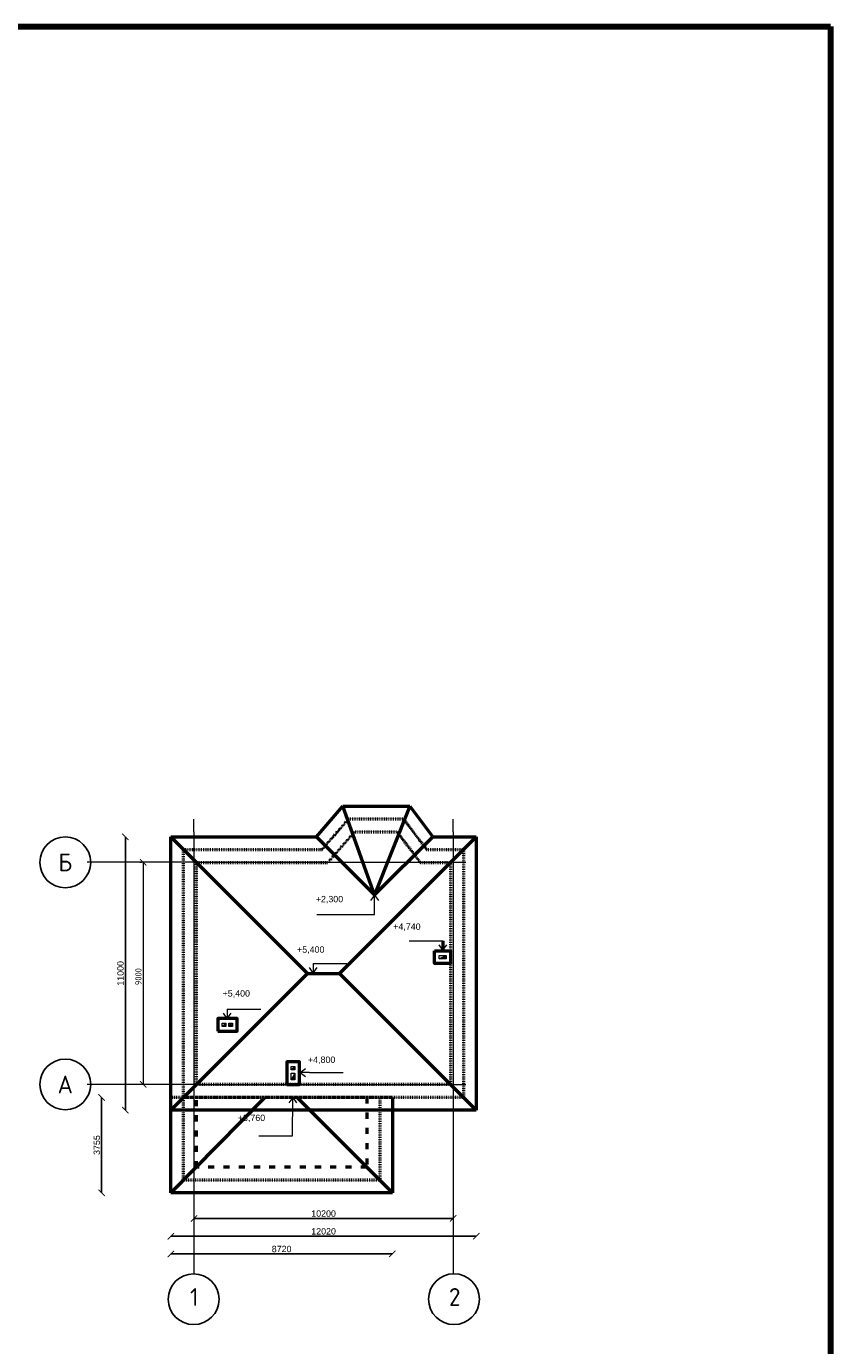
# Model space of a CAD drawing. Header units: millimetres. Extents: x -2096172177 to 2055029645, y -728784453 to 1899906214.
# Tile 64 of 109: x 1846312 to 1877954, y 919936 to 971872. Entities that reach past the tile are written whole.
import ezdxf
from ezdxf.enums import TextEntityAlignment as Align

# ---------------------------------------------------------------- set-up
doc = ezdxf.new("R2010")
doc.units = ezdxf.units.MM
doc.linetypes.add('ACAD_ISO03W100', pattern=[30, 12, -18])
doc.linetypes.add('DASHDOT_axis', pattern=[24, 20, -1.5, 1, -1.5])
for name, color, linetype, lineweight in [('Вентканалы', 214, 'Continuous', 18), ('Высоты крыши', 3, 'Continuous', 18), ('Крыша', 30, 'Continuous', 50), ('Наружные стены', 1, 'Continuous', 50), ('Размеры', 40, 'Continuous', 18), ('Рамка', 2, 'Continuous', 100)]:
    doc.layers.add(name, color=color, linetype=linetype, lineweight=lineweight)
doc.styles.add('GOST-2.304_Type-B', font='GOST Common.ttf')
doc.styles.add('стиль для стен', font='arial.ttf')
doc.dimstyles.new('Для размеров СТЕН', dxfattribs={"dimtxt": 2.5, "dimasz": 2.5, "dimexe": 1.25, "dimexo": 0.625, "dimtad": 1, "dimtxsty": 'стиль для стен', "dimblk": 'ARCHTICK', "dimcen": 2.5, "dimadec": 0, "dimazin": 0, "dimtfac": 1, "dimtmove": 0, "dimatfit": 3, "dimfxl": 1, "dimarcsym": 0})

# ---------------------------------------------------------------- blocks, each defined once
blk = doc.blocks.new('_ArchTick')
at = {"color": 0, "linetype": 'ByBlock', "const_width": 0.15}
blk.add_lwpolyline([(-0.5, -0.5), (0.5, 0.5)], dxfattribs=at)
blk = doc.blocks.new('*D272')
at = {"layer": 'Defpoints', "color": 0, "ltscale": 10, "transparency": 16777216}
for p in [(1852905, 926453), (1863105, 926453), (1863105, 924943)]:
    blk.add_point(p, dxfattribs=at)
at = {"layer": 'Размеры', "color": 0, "lineweight": -2, "ltscale": 10, "transparency": 16777216}
blk.add_line((1852905, 924943), (1863105, 924943), dxfattribs=at)
at = {"layer": 'Размеры', "color": 0, "lineweight": -2, "ltscale": 10, "transparency": 16777216, "xscale": 250, "yscale": 250, "zscale": 250, "rotation": 180}
blk.add_blockref('_ArchTick', (1852905, 924943), dxfattribs=at)
at = {"layer": 'Размеры', "color": 0, "lineweight": -2, "ltscale": 10, "transparency": 16777216, "xscale": 250, "yscale": 250, "zscale": 250}
blk.add_blockref('_ArchTick', (1863105, 924943), dxfattribs=at)
at = {"layer": 'Размеры', "color": 0, "lineweight": 18, "ltscale": 10, "transparency": 16777216, "insert": (1858005, 925133), "char_height": 250, "attachment_point": 5, "style": 'стиль для стен'}
blk.add_mtext('10200', dxfattribs=at)
blk = doc.blocks.new('*D273')
at = {"layer": 'Defpoints', "color": 0, "ltscale": 10, "transparency": 16777216}
for p in [(1851995, 939971), (1850205, 929208), (1851995, 929208)]:
    blk.add_point(p, dxfattribs=at)
at = {"layer": 'Размеры', "color": 0, "lineweight": -2, "ltscale": 10, "transparency": 16777216}
blk.add_line((1850205, 939971), (1850205, 929208), dxfattribs=at)
at = {"layer": 'Размеры', "color": 0, "lineweight": -2, "ltscale": 10, "transparency": 16777216, "xscale": 250, "yscale": 250, "zscale": 250}
for p, rotation in [((1850205, 939971), 90), ((1850205, 929208), 270)]:
    blk.add_blockref('_ArchTick', p, dxfattribs=dict(at, rotation=rotation))
at = {"layer": 'Размеры', "color": 0, "lineweight": 18, "ltscale": 10, "transparency": 16777216, "insert": (1850014, 934590), "char_height": 250, "attachment_point": 5, "rotation": 90, "style": 'стиль для стен'}
blk.add_mtext('11000', dxfattribs=at)
blk = doc.blocks.new('*D274')
at = {"layer": 'Defpoints', "color": 0, "ltscale": 10, "transparency": 16777216}
for p in [(1851995, 929208), (1864015, 929208), (1864015, 924243)]:
    blk.add_point(p, dxfattribs=at)
at = {"layer": 'Размеры', "color": 0, "lineweight": -2, "ltscale": 10, "transparency": 16777216}
blk.add_line((1851995, 924243), (1864015, 924243), dxfattribs=at)
at = {"layer": 'Размеры', "color": 0, "lineweight": -2, "ltscale": 10, "transparency": 16777216, "xscale": 250, "yscale": 250, "zscale": 250, "rotation": 180}
blk.add_blockref('_ArchTick', (1851995, 924243), dxfattribs=at)
at = {"layer": 'Размеры', "color": 0, "lineweight": -2, "ltscale": 10, "transparency": 16777216, "xscale": 250, "yscale": 250, "zscale": 250}
blk.add_blockref('_ArchTick', (1864015, 924243), dxfattribs=at)
at = {"layer": 'Размеры', "color": 0, "lineweight": 18, "ltscale": 10, "transparency": 16777216, "insert": (1858005, 924433), "char_height": 250, "attachment_point": 5, "style": 'стиль для стен'}
blk.add_mtext('12020', dxfattribs=at)
blk = doc.blocks.new('*D275')
at = {"layer": 'Defpoints', "color": 0, "ltscale": 10, "transparency": 16777216}
for p in [(1851995, 926144), (1860715, 926144), (1860715, 923548)]:
    blk.add_point(p, dxfattribs=at)
at = {"layer": 'Размеры', "color": 0, "lineweight": -2, "ltscale": 10, "transparency": 16777216}
blk.add_line((1851995, 923548), (1860715, 923548), dxfattribs=at)
at = {"layer": 'Размеры', "color": 0, "lineweight": -2, "ltscale": 10, "transparency": 16777216, "xscale": 250, "yscale": 250, "zscale": 250, "rotation": 180}
blk.add_blockref('_ArchTick', (1851995, 923548), dxfattribs=at)
at = {"layer": 'Размеры', "color": 0, "lineweight": -2, "ltscale": 10, "transparency": 16777216, "xscale": 250, "yscale": 250, "zscale": 250}
blk.add_blockref('_ArchTick', (1860715, 923548), dxfattribs=at)
at = {"layer": 'Размеры', "color": 0, "lineweight": 18, "ltscale": 10, "transparency": 16777216, "insert": (1856355, 923738), "char_height": 250, "attachment_point": 5, "style": 'стиль для стен'}
blk.add_mtext('8720', dxfattribs=at)
blk = doc.blocks.new('*D276')
at = {"layer": 'Defpoints', "color": 0, "ltscale": 10, "transparency": 16777216}
for p in [(1851930, 929708), (1849271, 925953), (1851930, 925953)]:
    blk.add_point(p, dxfattribs=at)
at = {"layer": 'Размеры', "color": 0, "lineweight": -2, "ltscale": 10, "transparency": 16777216}
blk.add_line((1849271, 929708), (1849271, 925953), dxfattribs=at)
at = {"layer": 'Размеры', "color": 0, "lineweight": -2, "ltscale": 10, "transparency": 16777216, "xscale": 250, "yscale": 250, "zscale": 250}
for p, rotation in [((1849271, 929708), 90), ((1849271, 925953), 270)]:
    blk.add_blockref('_ArchTick', p, dxfattribs=dict(at, rotation=rotation))
at = {"layer": 'Размеры', "color": 0, "lineweight": 18, "ltscale": 10, "transparency": 16777216, "insert": (1849081, 927830), "char_height": 250, "attachment_point": 5, "rotation": 90, "style": 'стиль для стен'}
blk.add_mtext('3755', dxfattribs=at)

msp = doc.modelspace()

# ---------------------------------------------------------------- hatches: boundary and pattern name
at = {"layer": 'Вентканалы'}
h = msp.add_hatch(color=256, dxfattribs=at)
h.dxf.hatch_style = 1
h.paths.add_polyline_path([(1862554.528, 935157.554), (1862824.528, 935157.554), (1862824.528, 935297.554)])
h = msp.add_hatch(color=256, dxfattribs=at)
h.dxf.hatch_style = 1
h.paths.add_polyline_path([(1854019.528, 932492.554), (1854159.528, 932492.554), (1854159.528, 932632.554)])
h = msp.add_hatch(color=256, dxfattribs=at)
h.dxf.hatch_style = 1
h.paths.add_polyline_path([(1854419.528, 932632.554), (1854279.528, 932632.554), (1854349.528, 932562.554)])
h.paths.add_polyline_path([(1854419.528, 932492.554), (1854349.528, 932562.554), (1854279.528, 932492.554)])
h = msp.add_hatch(color=256, dxfattribs=at)
h.dxf.hatch_style = 1
h.paths.add_polyline_path([(1856734.528, 930787.554), (1856874.528, 930787.554), (1856874.528, 930927.554)])
h = msp.add_hatch(color=256, dxfattribs=at)
h.dxf.hatch_style = 1
h.paths.add_polyline_path([(1856874.528, 930667.554), (1856734.528, 930397.554), (1856874.528, 930397.554)])

# ---------------------------------------------------------------- linework, layer by layer
at = {"linetype": 'DASHDOT_axis', "lineweight": 20, "ltscale": 0.4}
for p, q in [((1852904.528, 940162.554), (1852904.528, 940662.554)), ((1863104.528, 940162.554), (1863104.528, 940662.554)), ((1852904.528, 940162.554), (1852904.528, 926962.554)), ((1863104.528, 940162.554), (1863104.528, 926962.554)), ((1849704.528, 938962.554), (1848704.528, 938962.554)), ((1852904.528, 938962.554), (1849704.528, 938962.554)), ((1852904.528, 938962.554), (1863104.528, 938962.554)), ((1863104.528, 938962.554), (1863604.528, 938962.554)), ((1849704.528, 930217.554), (1848704.528, 930217.554)), ((1852904.528, 930217.554), (1849704.528, 930217.554)), ((1852904.528, 930217.554), (1863104.528, 930217.554)), ((1863104.528, 930217.554), (1863604.528, 930217.554)), ((1852904.528, 926962.554), (1852904.528, 923762.554)), ((1863104.528, 926962.554), (1863104.528, 923762.554)), ((1852904.528, 923762.554), (1852904.528, 922762.554)), ((1863104.528, 923762.554), (1863104.528, 922762.554))]:
    msp.add_line(p, q, dxfattribs=at)
at = {"linetype": 'DASHDOT_axis'}
msp.add_line((1850842.028, 938962.554), (1850779.528, 938962.554), dxfattribs=at)
msp.add_line((1850842.028, 938962.554), (1850779.528, 938962.554), dxfattribs=at)
for centre in [(1847840.82, 938959.788), (1847840.82, 930217.554), (1852890.795, 921760.827), (1863135.321, 921762.814)]:
    msp.add_circle(centre, 1000)
at = {"layer": 'Вентканалы'}
for p, q in [((1862554.528, 935158), (1862824.528, 935298)), ((1854019.528, 932492.554), (1854159.528, 932632.554)), ((1854279.528, 932492.554), (1854419.528, 932632.554)), ((1854279.528, 932632.554), (1854419.528, 932492.554)), ((1856734.528, 930787.554), (1856874.528, 930927.554)), ((1856874.528, 930667.554), (1856734.528, 930397.554))]:
    msp.add_line(p, q, dxfattribs=at)
at = {"layer": 'Вентканалы', "lineweight": 50, "ltscale": 10}
for points in [[(1862374.528, 935477.554), (1863004.528, 935477.554), (1863004.528, 934977.554), (1862374.528, 934977.554)], [(1853839.528, 932312.554), (1854599.528, 932312.554), (1854599.528, 932812.554), (1853839.528, 932812.554)], [(1856554.528, 930217.554), (1857054.528, 930217.554), (1857054.528, 931107.554), (1856554.528, 931107.554)]]:
    msp.add_lwpolyline(points, close=True, dxfattribs=at)
at = {"layer": 'Вентканалы'}
for points in [[(1862554.528, 935297.554), (1862824.528, 935297.554), (1862824.528, 935157.554), (1862554.528, 935157.554)], [(1854019.528, 932632.554), (1854159.528, 932632.554), (1854159.528, 932492.554), (1854019.528, 932492.554)], [(1854279.528, 932632.554), (1854419.528, 932632.554), (1854419.528, 932492.554), (1854279.528, 932492.554)], [(1856734.528, 930927.554), (1856874.528, 930927.554), (1856874.528, 930787.554), (1856734.528, 930787.554)], [(1856734.528, 930397.554), (1856734.528, 930667.554), (1856874.528, 930667.554), (1856874.528, 930397.554)]]:
    msp.add_lwpolyline(points, close=True, dxfattribs=at)
at = {"layer": 'Вентканалы', "linetype": 'ACAD_ISO03W100'}
msp.add_lwpolyline([(1856734.528, 930927.554), (1856874.528, 930927.554), (1856874.528, 930787.554), (1856734.528, 930787.554)], close=True, dxfattribs=at)
at = {"layer": 'Высоты крыши'}
for p, q in [((1860010.113, 937670.813), (1859856.056, 937458.272)), ((1860005.291, 936904.418), (1860010.113, 937670.813)), ((1860010.113, 937670.813), (1860160.469, 937455.82)), ((1857738.907, 936904.418), (1860005.291, 936904.418)), ((1861373.36, 935877.228), (1862702.729, 935877.228)), ((1862696.588, 935505.027), (1862546.232, 935720.02)), ((1862696.588, 935505.027), (1862850.645, 935717.567)), ((1857590.189, 934974.707), (1858919.558, 934974.707)), ((1857595.814, 934974.707), (1857595.814, 934602.506)), ((1857595.814, 934602.506), (1857445.458, 934817.498)), ((1857595.814, 934602.506), (1857749.871, 934815.046)), ((1854214.188, 932812.554), (1854063.833, 933027.547)), ((1854208.563, 933184.756), (1855537.932, 933184.756)), ((1854214.188, 933184.756), (1854214.188, 932812.554)), ((1854214.188, 932812.554), (1854368.245, 933025.095)), ((1857077.812, 930689.473), (1857292.804, 930839.829)), ((1857450.013, 930689.473), (1857077.812, 930689.473)), ((1857077.812, 930689.473), (1857290.352, 930535.417)), ((1857450.013, 930689.473), (1858779.382, 930689.473)), ((1856790.419, 929705.987), (1856636.362, 929493.447)), ((1856785.596, 928197.293), (1856790.419, 929705.987)), ((1856790.419, 929705.987), (1856940.775, 929490.994)), ((1855456.228, 928197.293), (1856785.596, 928197.293))]:
    msp.add_line(p, q, dxfattribs=at)
at = {"layer": 'Высоты крыши', "lineweight": 50, "ltscale": 10}
msp.add_line((1862696.588, 935877.228), (1862696.588, 935505.027), dxfattribs=at)
at = {"layer": 'Крыша', "color": 5, "lineweight": 50}
for p, q in [((1857720.915, 939971.451), (1858763.407, 941169.868)), ((1858763.407, 941169.868), (1861393.249, 941169.868)), ((1861393.249, 941169.868), (1862302.51, 939971.451)), ((1851994.528, 925952.554), (1851994.528, 939971.451)), ((1862302.51, 939971.451), (1864014.528, 939971.451)), ((1864014.528, 939971.451), (1864014.528, 929207.554)), ((1860714.528, 929707.554), (1860714.528, 925952.554)), ((1860714.528, 929207.554), (1851994.528, 929207.554)), ((1864014.528, 929207.554), (1860714.528, 929207.554)), ((1860714.528, 925952.554), (1851994.528, 925952.554))]:
    msp.add_line(p, q, dxfattribs=at)
at = {"layer": 'Крыша', "lineweight": 50, "ltscale": 10}
for p, q in [((1860011.713, 937680.653), (1858763.407, 941169.868)), ((1861393.249, 941169.868), (1860011.713, 937680.653)), ((1851994.528, 939971.451), (1857376.476, 934589.502)), ((1857720.915, 939971.451), (1860011.713, 937680.653)), ((1864014.528, 939971.451), (1858632.58, 934589.502)), ((1862302.51, 939971.451), (1860011.713, 937680.653)), ((1851994.528, 929207.554), (1857376.476, 934589.502)), ((1857376.476, 934589.502), (1858632.58, 934589.502)), ((1864014.528, 929207.554), (1858632.58, 934589.502)), ((1851994.528, 925952.554), (1855697.097, 929707.554)), ((1860714.528, 925952.554), (1856961.853, 929707.554))]:
    msp.add_line(p, q, dxfattribs=at)
at = {"layer": 'Крыша', "color": 5}
msp.add_line((1851994.528, 939971.451), (1857720.915, 939971.451), dxfattribs=at)
at = {"layer": 'Наружные стены', "linetype": 'ACAD_ISO03W100', "lineweight": 50, "ltscale": 0.2}
for p, q in [((1857948.675, 939471.451), (1858991.166, 940669.868)), ((1858991.166, 940669.868), (1861144.983, 940669.868)), ((1861144.983, 940669.868), (1862054.244, 939471.451)), ((1858181.748, 938961.451), (1859223.481, 940159.868)), ((1859223.481, 940159.868), (1860891.751, 940159.868)), ((1860891.751, 940159.868), (1861806.505, 938961.451)), ((1852494.528, 926452.554), (1852494.528, 939472.554)), ((1852498.739, 939471.451), (1857948.675, 939471.451)), ((1862054.244, 939471.451), (1863518.739, 939471.451)), ((1863514.528, 939472.554), (1863514.528, 929707.554)), ((1853004.528, 930217.554), (1853004.528, 938962.554)), ((1853008.739, 938961.451), (1858181.748, 938961.451)), ((1861806.505, 938961.451), (1863008.739, 938961.451)), ((1863004.528, 938962.554), (1863004.528, 930217.554)), ((1863004.528, 930217.554), (1853004.528, 930217.554)), ((1860714.528, 929707.554), (1851994.528, 929707.554)), ((1863514.528, 929707.554), (1852494.528, 929707.554)), ((1860214.528, 929707.554), (1860214.528, 926452.554)), ((1860214.528, 926452.554), (1852494.528, 926452.554))]:
    msp.add_line(p, q, dxfattribs=at)
at = {"layer": 'Наружные стены', "linetype": 'ACAD_ISO03W100', "lineweight": 50, "ltscale": 20}
for p, q in [((1858181.748, 938961.451), (1858189.748, 938961.451)), ((1853004.528, 926962.554), (1853004.528, 929707.554)), ((1859704.528, 929707.554), (1859704.528, 926962.554)), ((1859704.528, 926962.554), (1853004.528, 926962.554))]:
    msp.add_line(p, q, dxfattribs=at)
at = {"layer": 'Наружные стены', "linetype": 'ACAD_ISO03W100', "lineweight": 50, "ltscale": 0.2}
msp.add_lwpolyline([(1857592.244, 938961.451), (1858181.748, 938961.451)], dxfattribs=at)
at = {"layer": 'Наружные стены', "linetype": 'ACAD_ISO03W100', "lineweight": 50, "ltscale": 20}
msp.add_solid([(1857002.739, 938960.784), (1856998.739, 938961.451), (1857002.739, 938962.117)], dxfattribs=at)
at = {"layer": 'Размеры', "lineweight": 18, "ltscale": 10}
msp.add_line((1850904.528, 938962.554), (1850904.528, 930217.554), dxfattribs=at)
at = {"layer": 'Рамка'}
for p, q in [((1762583.109, 971872.164), (1877954.242, 971872.164)), ((1877954.242, 971872.164), (1877954.242, 889346.663))]:
    msp.add_line(p, q, dxfattribs=at)

# ---------------------------------------------------------------- block references
at = {"linetype": 'DASHDOT_axis', "xscale": 250, "yscale": 250, "zscale": 250}
for p, rotation in [((1850904.528, 938962.554), 270), ((1850904.528, 938962.554), 90), ((1850904.528, 930217.554), 270)]:
    msp.add_blockref('_ArchTick', p, dxfattribs=dict(at, rotation=rotation))

# ---------------------------------------------------------------- texts
at = {"linetype": 'DASHDOT_axis', "style": 'GOST-2.304_Type-B'}
for s, p in [('Б', (1847840.82, 938959.788)), ('А', (1847840.82, 930217.554)), ('1', (1852919.693, 921848.859)), ('2', (1863164.219, 921850.846))]:
    msp.add_text(s, height=700, dxfattribs=at).set_placement(p, align=Align.MIDDLE_CENTER)
at = {"layer": 'Высоты крыши', "char_height": 250, "width": 240.39411, "attachment_point": 1, "style": 'стиль для стен'}
for s, insert in [('+2,300', (1857697.629, 937639.978)), ('+4,740', (1860745.094, 936555.018)), ('+5,400', (1856961.54, 935652.497)), ('+5,400', (1854031.277, 933926.848)), ('+4,800', (1857389.747, 931314.984)), ('+3,760', (1854629.408, 929029.655))]:
    msp.add_mtext(s, dxfattribs=dict(at, insert=insert))

# ---------------------------------------------------------------- dimensions: what is measured, and where the dimension line sits
at = {"layer": 'Размеры', "lineweight": 18, "ltscale": 10}
dim = msp.add_linear_dim(base=(1849270.879, 925952.554), p1=(1851930.144, 929707.554), p2=(1851930.144, 925952.554), angle=90, dimstyle='Для размеров СТЕН', override={"dimse1": 1, "dimse2": 1}, dxfattribs=at)
dim.commit()
dim.dimension.update_dxf_attribs({"geometry": '*D276', "text_midpoint": (1849080.65, 927830.054)})
for base, p1, p2, picture, middle in [((1864014.528, 924242.554), (1851994.528, 929207.554), (1864014.528, 929207.554), '*D274', (1858004.528, 924242.554)), ((1863104.528, 924942.554), (1852904.528, 926452.554), (1863104.528, 926452.554), '*D272', (1858004.528, 924942.554))]:
    dim = msp.add_linear_dim(base=base, p1=p1, p2=p2, dimstyle='Для размеров СТЕН', override={"dimse1": 1, "dimse2": 1}, dxfattribs=at)
    dim.commit()
    dim.dimension.update_dxf_attribs({"geometry": picture, "text_midpoint": middle, "dimtype": 160})
dim = msp.add_linear_dim(base=(1860714.528, 923547.667), p1=(1851994.528, 926143.888), p2=(1860714.528, 926143.888), dimstyle='Для размеров СТЕН', override={"dimse1": 1, "dimse2": 1}, dxfattribs=at)
dim.commit()
dim.dimension.update_dxf_attribs({"geometry": '*D275', "text_midpoint": (1856354.528, 923737.81)})

# ---------------------------------------------------------------- next in the draw order: texts
at = {"linetype": 'DASHDOT_axis', "insert": (1850717.028, 934462.554), "char_height": 250, "attachment_point": 5, "rotation": 90, "style": 'GOST-2.304_Type-B', "bg_fill": 3, "box_fill_scale": 1.1, "bg_fill_color": 256, "bg_fill_true_color": 13158600, "bg_fill_transparency": 0}
msp.add_mtext('9000', dxfattribs=at)

# ---------------------------------------------------------------- next in the draw order: dimensions: what is measured, and where the dimension line sits
at = {"layer": 'Размеры', "lineweight": 18, "ltscale": 10}
dim = msp.add_linear_dim(base=(1850204.528, 929207.554), p1=(1851994.528, 939971.451), p2=(1851994.528, 929207.554), angle=90, text='11000', dimstyle='Для размеров СТЕН', override={"dimse1": 1, "dimse2": 1}, dxfattribs=at)
dim.commit()
dim.dimension.update_dxf_attribs({"geometry": '*D273', "text_midpoint": (1850204.528, 934589.502), "dimtype": 160})

doc.saveas('drawing.dxf')
